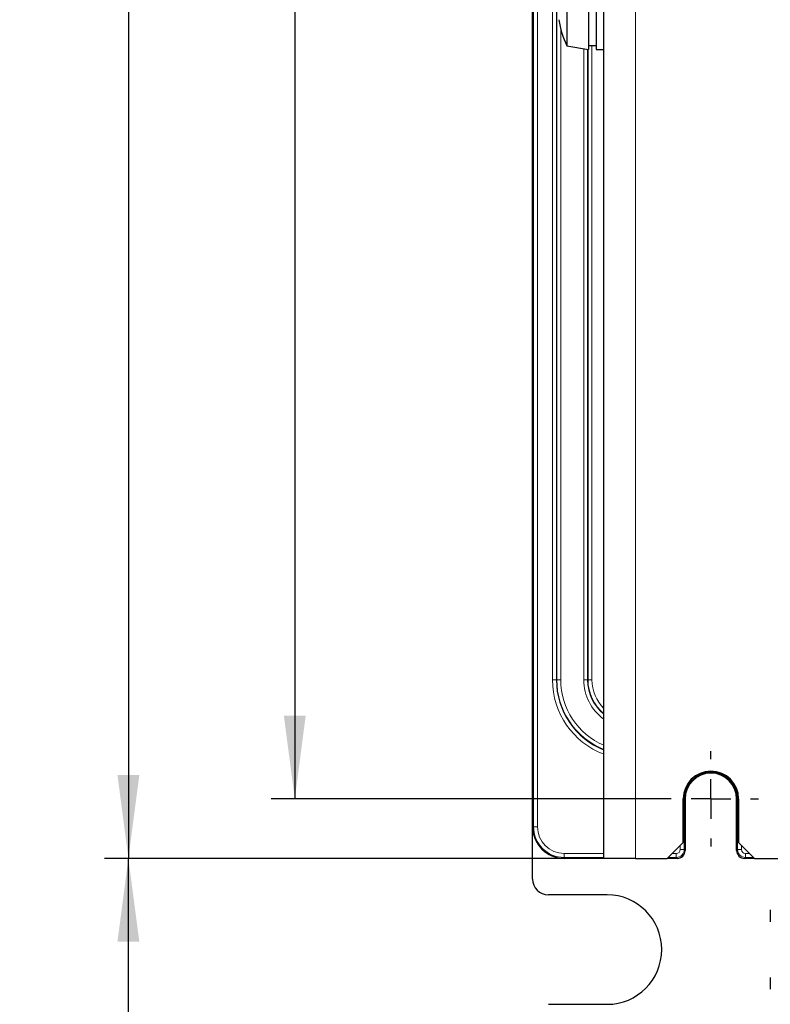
# Paper-space layout 'Blatt3' of a CAD drawing. Header units: millimetres. Extents: x 5 to 418, y 2 to 292.
# Tile 48 of 54: x 300 to 331, y 126 to 167. Entities that reach past the tile are written whole.
import ezdxf

# ---------------------------------------------------------------- set-up
doc = ezdxf.new("R2010")
doc.units = ezdxf.units.MM
doc.layers.add('SLD-0', color=7, linetype='Continuous')
doc.styles.add('SLDTEXTSTYLE0', font='TXT', dxfattribs={"width": 0.605})
doc.dimstyles.new('SLDDIMSTYLE0', dxfattribs={"dimtxt": 3.5, "dimasz": 3.5, "dimexe": 0, "dimexo": 0.0625, "dimgap": 0.875, "dimtad": 1, "dimlfac": 3, "dimrnd": 1e-09, "dimzin": 12, "dimdsep": 46, "dimtxsty": 'SLDTEXTSTYLE0', "dimsah": 1, "dimcen": 0.09, "dimadec": 0, "dimazin": 3, "dimtfac": 1, "dimtofl": 0, "dimtmove": 0, "dimatfit": 3, "dimfxl": 1, "dimfrac": 2, "dimtolj": 1, "dimtzin": 12, "dimarcsym": 0})

# ---------------------------------------------------------------- blocks, each defined once
blk = doc.blocks.new('_D_20')
at = {"layer": 'SLD-0', "color": 7}
for p, q in [((328.782, 242.468), (310.278, 242.468)), ((311.278, 242.468), (311.278, 134.135)), ((326.782, 134.135), (310.278, 134.135))]:
    blk.add_line(p, q, dxfattribs=at)
for points in [[(311.278, 242.468), (310.818, 238.968), (311.738, 238.968)], [(311.278, 134.135), (311.738, 137.635), (310.818, 137.635)]]:
    blk.add_solid(points, dxfattribs=at)
at = {"layer": 'SLD-0', "color": 7, "insert": (306.767, 184.291), "char_height": 3.5, "attachment_point": 1, "rotation": 90, "style": 'SLDTEXTSTYLE0'}
blk.add_mtext('325', dxfattribs=at)
blk = doc.blocks.new('_D_21')
at = {"layer": 'SLD-0', "color": 7}
for p, q in [((324.282, 244.968), (303.278, 244.968)), ((304.278, 244.968), (304.278, 131.635)), ((324.282, 131.635), (303.278, 131.635))]:
    blk.add_line(p, q, dxfattribs=at)
for points in [[(304.278, 244.968), (303.818, 241.468), (304.738, 241.468)], [(304.278, 131.635), (304.738, 135.135), (303.818, 135.135)]]:
    blk.add_solid(points, dxfattribs=at)
at = {"layer": 'SLD-0', "color": 7, "insert": (299.767, 184.291), "char_height": 3.5, "attachment_point": 1, "rotation": 90, "style": 'SLDTEXTSTYLE0'}
blk.add_mtext('340', dxfattribs=at)
blk = doc.blocks.new('_D_22')
at = {"layer": 'SLD-0', "color": 7}
for p, q in [((324.282, 131.635), (303.278, 131.635)), ((304.278, 96.802), (304.278, 131.635)), ((321.949, 96.802), (303.278, 96.802))]:
    blk.add_line(p, q, dxfattribs=at)
for points in [[(304.278, 131.635), (303.818, 128.135), (304.738, 128.135)], [(304.278, 96.802), (304.738, 100.302), (303.818, 100.302)]]:
    blk.add_solid(points, dxfattribs=at)
at = {"layer": 'SLD-0', "color": 7, "insert": (299.767, 108.203), "char_height": 3.5, "attachment_point": 1, "rotation": 90, "style": 'SLDTEXTSTYLE0'}
blk.add_mtext('104,5', dxfattribs=at)
blk = doc.blocks.new('SW_CENTERMARKSYMBOL_8')
at = {"layer": 'SLD-0', "color": 0}
for p, q in [((0, 1.667), (0, 2)), ((0, 0), (0, 0.833)), ((-1.667, 0), (-2, 0)), ((0, 0), (-0.833, 0)), ((0, 0), (0, -0.833)), ((0, 0), (0.833, 0)), ((1.667, 0), (2, 0)), ((0, -1.667), (0, -2))]:
    blk.add_line(p, q, dxfattribs=at)

psp = doc.layouts.new('Blatt3')

# ---------------------------------------------------------------- linework, layer by layer
at = {"color": 7, "linetype": 'Continuous', "lineweight": 25}
for p, q in [((324.2823, 131.635), (324.2823, 244.9684)), ((321.2823, 132.9684), (321.2823, 243.635)), ((323.6323, 168.9684), (323.6323, 166.7279)), ((323.949, 168.9684), (323.949, 166.7279)), ((322.7257, 168.8085), (322.7257, 166.783)), ((322.7257, 166.783), (322.7257, 165.7949)), ((323.6323, 166.7279), (323.6323, 165.635)), ((323.949, 166.7279), (323.949, 165.635)), ((322.7257, 165.7949), (323.6323, 165.635)), ((323.6323, 165.8017), (323.949, 165.8017)), ((323.949, 165.635), (324.2823, 165.635)), ((327.6157, 132.3017), (327.6157, 134.135)), ((327.699, 134.135), (327.699, 131.9683)), ((329.8657, 131.9683), (329.8657, 134.135)), ((329.949, 134.135), (329.949, 132.3017)), ((321.2823, 130.7684), (321.2823, 132.9684)), ((326.949, 131.635), (327.6157, 132.3017)), ((329.949, 132.3017), (330.6157, 131.635)), ((324.2823, 131.635), (322.6157, 131.635)), ((325.6157, 131.635), (324.2823, 131.635)), ((325.6157, 131.635), (326.949, 131.635)), ((327.3657, 131.635), (326.949, 131.635)), ((330.6157, 131.635), (330.199, 131.635)), ((330.6157, 131.635), (332.2823, 131.635)), ((324.4157, 130.1017), (321.949, 130.1017)), ((331.2823, 129.4684), (331.2823, 128.9684)), ((331.2823, 126.635), (331.2823, 126.135)), ((321.949, 125.5017), (324.4157, 125.5017))]:
    psp.add_line(p, q, dxfattribs=at)
at = {"color": 7, "linetype": 'Continuous', "lineweight": 18}
for p, q in [((325.6157, 131.635), (325.6157, 244.9684)), ((321.3202, 132.9684), (321.3202, 243.635)), ((321.4869, 243.635), (321.4869, 132.9684)), ((322.1186, 233.8017), (322.1186, 139.135)), ((322.2852, 233.8017), (322.2852, 139.135)), ((322.2998, 233.8017), (322.2998, 139.135)), ((322.4665, 166.4881), (322.4665, 139.135)), ((323.4315, 165.6704), (323.4315, 139.135)), ((323.5982, 165.6411), (323.5982, 139.135)), ((323.6128, 165.6385), (323.6128, 139.135)), ((323.7795, 165.8017), (323.7795, 139.135)), ((322.2852, 139.135), (322.1186, 139.135)), ((322.2998, 139.135), (322.2852, 139.135)), ((322.4665, 139.135), (322.2998, 139.135)), ((323.5982, 139.135), (323.4315, 139.135)), ((323.6128, 139.135), (323.5982, 139.135)), ((323.7795, 139.135), (323.6128, 139.135)), ((327.6157, 134.135), (327.6611, 134.135)), ((327.6611, 134.135), (327.6611, 132.0062)), ((327.6611, 134.135), (327.699, 134.135)), ((329.9035, 134.135), (329.8657, 134.135)), ((329.949, 134.135), (329.9035, 134.135)), ((329.9035, 132.0062), (329.9035, 134.135)), ((321.3202, 132.9684), (321.2823, 132.9684)), ((321.3202, 132.9684), (321.4869, 132.9684)), ((327.4945, 132.0062), (327.4945, 132.1805)), ((330.0702, 132.1805), (330.0702, 132.0062)), ((322.6157, 131.6729), (322.6157, 131.8395)), ((322.6157, 131.8395), (324.2823, 131.8395)), ((324.2823, 131.6729), (322.6157, 131.6729)), ((322.6157, 131.6729), (322.6157, 131.635)), ((327.3279, 131.6729), (326.9869, 131.6729)), ((327.1535, 131.8395), (327.3279, 131.8395)), ((327.3279, 131.6729), (327.3279, 131.8395)), ((327.3657, 131.635), (327.3279, 131.6729)), ((327.4945, 132.0062), (327.6611, 132.0062)), ((327.6611, 132.0062), (327.699, 131.9683)), ((329.8657, 131.9683), (329.9035, 132.0062)), ((330.0702, 132.0062), (329.9035, 132.0062)), ((330.2368, 131.6729), (330.199, 131.635)), ((330.2368, 131.8395), (330.4112, 131.8395)), ((330.2368, 131.8395), (330.2368, 131.6729)), ((330.5778, 131.6729), (330.2368, 131.6729))]:
    psp.add_line(p, q, dxfattribs=at)
at = {"color": 7, "linetype": 'Continuous', "lineweight": 25}
for centre, radius, start, end in [((325.699, 167.3017), 3.3333, 187.16035, 206.87461), ((325.449, 139.135), 3.1638, 180, 248.36121), ((325.449, 139.135), 1.8508, 180, 230.92444), ((328.7823, 134.135), 1.1667, 0, 180), ((328.7823, 134.135), 1.1212, 0, 180), ((328.7823, 134.135), 1.0833, 0, 180), ((322.6157, 132.9684), 1.3333, 180, 270), ((321.949, 130.7684), 0.6667, 180, 270), ((324.4157, 127.8017), 2.3, 270, 90)]:
    psp.add_arc(centre, radius, start, end, dxfattribs=at)
at = {"color": 7, "linetype": 'Continuous', "lineweight": 18}
for centre, radius, start, end in [((325.449, 139.135), 3.3304, 180, 249.49415), ((325.449, 139.135), 3.1492, 180, 248.25545), ((325.449, 139.135), 2.9825, 180, 246.9728), ((325.449, 139.135), 2.0175, 180, 234.67041), ((325.449, 139.135), 1.8362, 180, 230.55234), ((325.449, 139.135), 1.6696, 180, 225.66992), ((322.6157, 132.9684), 1.2955, 180, 270), ((322.6157, 132.9684), 1.1288, 180, 270), ((327.3278, 132.0062), 0.3333, 270.00873, 359.99127), ((330.2369, 132.0062), 0.3333, 180.00873, 269.99127)]:
    psp.add_arc(centre, radius, start, end, dxfattribs=at)
for centre, major_axis in [((327.3278, 132.0062), (0.1179, -0.1179)), ((330.2369, 132.0062), (-0.1179, -0.1179))]:
    psp.add_ellipse(centre, major_axis=major_axis, ratio=0.9996955, start_param=5.4979394, end_param=7.0684312, dxfattribs=at)
at = {"color": 7, "linetype": 'Continuous', "lineweight": 25}
for centre, major_axis in [((327.3656, 131.9684), (0.2358, -0.2358)), ((330.1991, 131.9684), (-0.2358, -0.2358))]:
    psp.add_ellipse(centre, major_axis=major_axis, ratio=0.9996955, start_param=5.4979394, end_param=7.0684312, dxfattribs=at)

# ---------------------------------------------------------------- block references
at = {"layer": 'SLD-0', "color": 7}
psp.add_blockref('SW_CENTERMARKSYMBOL_8', (328.7823, 134.135), dxfattribs=at)

# ---------------------------------------------------------------- dimensions: what is measured, and where the dimension line sits
for base, p1, p2, picture, middle in [((304.2784, 131.635), (324.2823, 244.9684), (324.2823, 131.635), '_D_21', (304.2784, 188.3017)), ((311.2784, 134.135), (328.7823, 242.4684), (326.7823, 134.135), '_D_20', (311.2784, 188.3017)), ((304.2784, 131.635), (321.949, 96.8017), (324.2823, 131.635), '_D_22', (304.2784, 114.2184))]:
    dim = psp.add_linear_dim(base=base, p1=p1, p2=p2, angle=90, dimstyle='SLDDIMSTYLE0', dxfattribs=at)
    dim.commit()
    dim.dimension.update_dxf_attribs({"geometry": picture, "text_midpoint": middle, "dimtype": 160})

doc.saveas('drawing.dxf')
